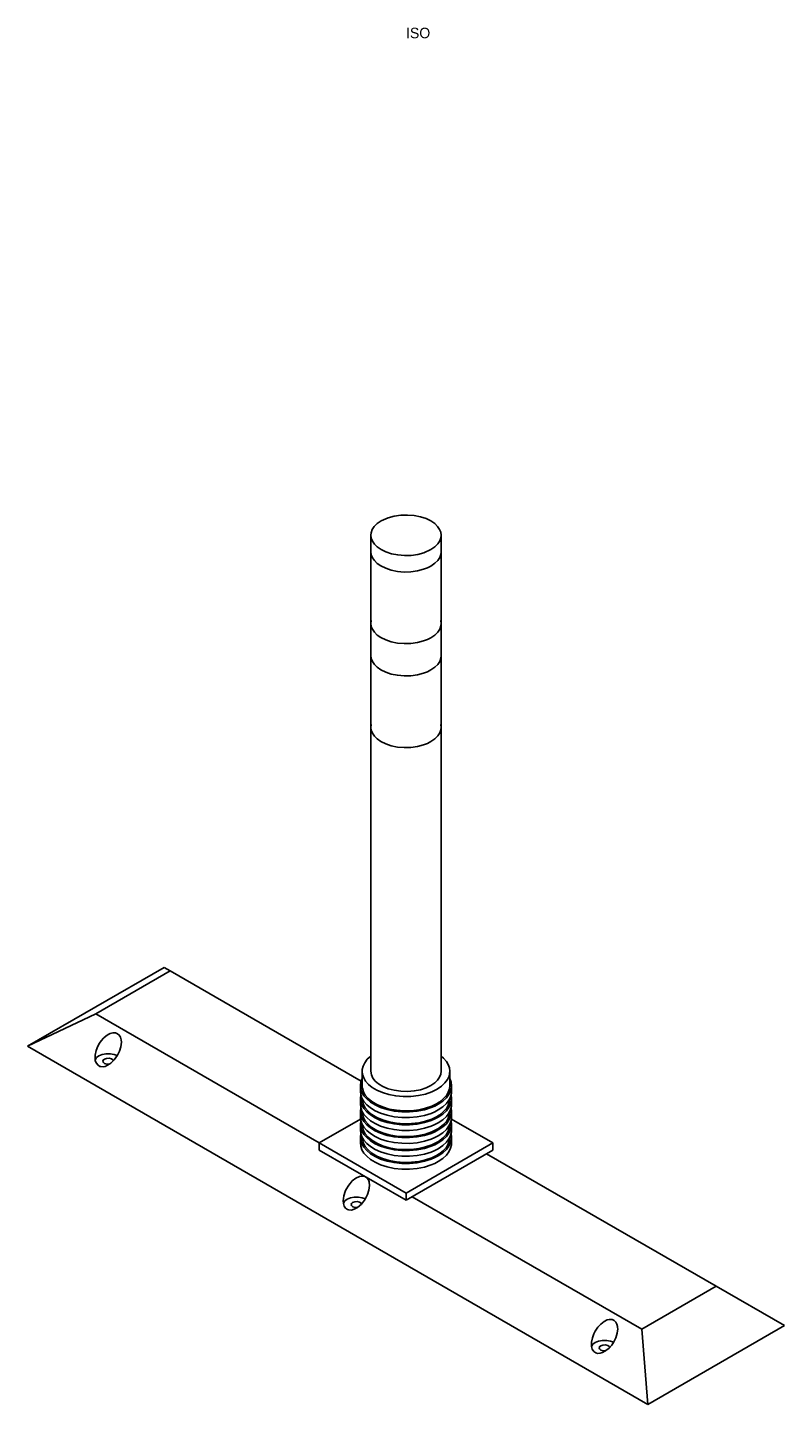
# Model space of a CAD drawing. Header units: millimetres. Extents: x -500 to 7040, y -507 to 1062.
# Tile 3 of 4: x 3769 to 4631, y -507 to 1062. Entities that reach past the tile are written whole.
import ezdxf

# ---------------------------------------------------------------- set-up
doc = ezdxf.new("R2010")
doc.units = ezdxf.units.MM
doc.layers.add('ISO', color=7, linetype='Continuous')

msp = doc.modelspace()

# ---------------------------------------------------------------- linework, layer by layer
at = {"layer": 'ISO'}
for points in [[(4228.3, 500), (4222.9, 502.6), (4216.6, 504.7), (4209.4, 506.1), (4201.8, 506.7), (4194.1, 506.5), (4186.6, 505.4), (4179.7, 503.6), (4171.7, 500)], [(4171.7, 500), (4167.2, 496.9), (4163.8, 493.5), (4161.6, 490.1), (4160.3, 486.6), (4160, 483.7)], [(4240, 483.7), (4239.6, 487.1), (4238.2, 490.4), (4236, 493.7), (4232.8, 496.9), (4228.3, 500)], [(4160, 483.7), (4160.4, 480.3), (4161.8, 476.9), (4164, 473.6), (4167.2, 470.4), (4171.7, 467.3)], [(4160, 483.7), (4160, 464.9)], [(4228.3, 467.3), (4232.8, 470.4), (4236.2, 473.8), (4238.4, 477.2), (4239.7, 480.7), (4240, 483.7)], [(4240, 483.7), (4240, 464.9)], [(4160, 464.9), (4160.4, 461.5), (4161.8, 458.1), (4164, 454.8), (4167.2, 451.6), (4171.5, 448.7), (4176.9, 446), (4183.2, 443.9), (4190.3, 442.5), (4197.8, 441.8), (4205.6, 442), (4213.1, 443.1), (4220.1, 444.9), (4224.4, 446.6), (4228.3, 448.5)], [(4160, 464.9), (4160, 383.2)], [(4171.7, 467.3), (4177.1, 464.7), (4183.4, 462.6), (4190.6, 461.2), (4198.2, 460.6), (4205.9, 460.8), (4213.4, 461.9), (4220.3, 463.8), (4228.3, 467.3)], [(4228.3, 448.5), (4232.8, 451.7), (4236.2, 455), (4238.4, 458.4), (4239.7, 461.9), (4240, 464.9)], [(4240, 464.9), (4240, 383.2)], [(4160.4, 386.5), (4160, 383.2)], [(4160, 383.2), (4160.4, 379.8), (4161.8, 376.5), (4164, 373.2), (4167.2, 370), (4171.5, 367), (4176.9, 364.4), (4183.2, 362.3), (4190.3, 360.8), (4197.8, 360.2), (4205.6, 360.4), (4213.1, 361.4), (4220.1, 363.2), (4224.4, 364.9), (4228.3, 366.9)], [(4160, 383.2), (4160, 346.5)], [(4228.3, 366.9), (4232.8, 370), (4236.2, 373.3), (4238.4, 376.8), (4239.7, 380.3), (4240, 383.2)], [(4240, 383.2), (4239.6, 386.5)], [(4240, 383.2), (4240, 346.5)], [(4160, 346.5), (4160.4, 343.1), (4161.8, 339.7), (4164, 336.4), (4167.2, 333.2), (4171.5, 330.3), (4176.9, 327.7), (4183.2, 325.5), (4190.3, 324.1), (4197.8, 323.4), (4205.6, 323.6), (4213.1, 324.7), (4220.1, 326.5), (4224.4, 328.2), (4228.3, 330.2)], [(4160, 346.5), (4160, 264.8)], [(4228.3, 330.2), (4232.8, 333.3), (4236.2, 336.6), (4238.4, 340), (4239.7, 343.5), (4240, 346.5)], [(4240, 346.5), (4240, 264.8)], [(4160.4, 268.1), (4160, 264.8)], [(4240, 264.8), (4239.6, 268.1)], [(4160, 264.8), (4160.4, 261.4), (4161.8, 258.1), (4164, 254.8), (4167.2, 251.6), (4171.5, 248.6), (4176.9, 246), (4183.2, 243.9), (4190.3, 242.4), (4197.8, 241.8), (4205.6, 242), (4213.1, 243), (4220.1, 244.9), (4224.4, 246.5), (4228.3, 248.5)], [(4160, 264.8), (4160, -127.1)], [(4228.3, 248.5), (4232.8, 251.6), (4236.2, 255), (4238.4, 258.4), (4239.7, 261.9), (4240, 264.8)], [(4240, 264.8), (4240, -127.1)], [(3924.2, -8.7), (3768.7, -98.5)], [(3931.3, -12.8), (3846.4, -61.8)], [(3924.2, -8.7), (3931.3, -12.8)], [(4148.8, -138.3), (3931.3, -12.8)], [(3768.7, -98.5), (3846.4, -61.8)], [(3846.4, -61.8), (4101, -208.7)], [(3845.6, -111.2), (3845.7, -108.8), (3846.8, -103.6), (3848.9, -98.5), (3850.8, -95.1), (3852.7, -92.4), (3855.2, -89.5), (3858.4, -86.7), (3861.4, -84.8), (3862.8, -84.2), (3865.7, -83.4), (3869, -83.4), (3871.3, -84.3), (3873.2, -85.9), (3874.6, -88.2), (3875.4, -91.2), (3875.6, -93.9)], [(3875.6, -93.9), (3875, -99.1), (3873.5, -104.1), (3871.2, -108.7)], [(3768.7, -98.5), (4475.8, -506.8)], [(3870.8, -109.3), (3867.3, -107.9), (3862.9, -107.1), (3858.2, -107.1), (3853.7, -108), (3850, -109.5), (3847.4, -111.5), (3845.8, -114.1)], [(3871.2, -108.7), (3867.5, -114), (3863.7, -117.7), (3862.5, -118.7), (3859.8, -120.3), (3857, -121.5)], [(4160, -109.8), (4155.9, -113.4), (4153, -117.3), (4151.1, -121.1), (4150.1, -125), (4150, -127.1)], [(4250, -127.1), (4249.6, -123.3), (4248.2, -119.5), (4246, -115.8), (4242.8, -112.2), (4240, -109.8)], [(3857, -121.5), (3855.1, -121.9), (3852.2, -121.8), (3851.1, -121.5), (3849.1, -120.3), (3846.9, -117.6), (3845.9, -114.8), (3845.6, -111.2)], [(3854.6, -115.7), (3855, -114.4), (3856.4, -113.2), (3858.6, -112.4), (3861.6, -112.2), (3864.3, -112.9), (3866, -114.2), (3866.5, -115.1)], [(3862, -119), (3859, -119), (3856.5, -118.2), (3855, -116.9), (3854.6, -115.7)], [(4150, -135.2), (4148.5, -139.1), (4148, -143.4)], [(4150, -127.1), (4150.4, -130.9), (4151.8, -134.7), (4154, -138.4), (4157.2, -142), (4161.4, -145.5), (4166.8, -148.6), (4173.1, -151.4), (4180.4, -153.6), (4188.4, -155.2), (4196.9, -155.9), (4205.6, -155.8), (4214.1, -154.8), (4222.1, -153), (4229.3, -150.5), (4232.4, -149.1), (4235.4, -147.5)], [(4150, -127.1), (4150, -143.4)], [(4228.3, -143.4), (4222.9, -146), (4216.6, -148.1), (4209.4, -149.5), (4201.8, -150.2), (4194.1, -149.9), (4186.6, -148.8), (4179.7, -147), (4173.7, -144.5), (4168.7, -141.5), (4165, -138.2), (4162.3, -134.8), (4160.7, -131.3), (4160, -127.1)], [(4240, -127.1), (4239.6, -130.5), (4238.2, -133.8), (4236, -137.1), (4232.8, -140.3), (4228.3, -143.4)], [(4235.4, -147.5), (4240.5, -144), (4244.4, -140.4), (4247.2, -136.5), (4249.1, -132.7), (4250, -127.1)], [(4250, -127.1), (4250, -143.4)], [(4252, -143.4), (4251.6, -139.5), (4250, -135.2)], [(4148, -143.4), (4148.4, -147.3), (4149.7, -151.1), (4152, -154.9), (4155.2, -158.6), (4159.4, -162.2), (4164.7, -165.5), (4171.1, -168.4), (4178.4, -170.7), (4186.5, -172.4), (4195.1, -173.3), (4203.9, -173.3), (4212.6, -172.5), (4220.9, -170.9), (4228.5, -168.5), (4232.8, -166.7), (4236.8, -164.6)], [(4148, -143.4), (4148, -149.9)], [(4148, -149.9), (4148.4, -153.8), (4149.7, -157.7), (4152, -161.5), (4155.2, -165.2), (4159.4, -168.7), (4164.7, -172), (4171.1, -174.9), (4178.4, -177.2), (4186.5, -178.9), (4195.1, -179.8), (4203.9, -179.9), (4212.6, -179.1), (4220.9, -177.4), (4228.5, -175.1), (4232.8, -173.2), (4236.8, -171.2)], [(4148.5, -154), (4148, -158.1)], [(4235.4, -163.8), (4229.4, -166.8), (4222.4, -169.2), (4214.7, -171), (4206.3, -172), (4197.6, -172.2), (4189, -171.6), (4180.8, -170.1), (4173.3, -167.8), (4166.7, -165), (4161.2, -161.6), (4156.9, -158), (4153.6, -154.2), (4151.5, -150.4), (4150.3, -146.5), (4150.1, -145), (4150, -143.4)], [(4250, -143.4), (4249.6, -147.2), (4248.2, -151), (4246, -154.7), (4242.8, -158.3), (4238.6, -161.8), (4237, -162.8), (4235.4, -163.8)], [(4236.8, -164.6), (4242, -161.1), (4246, -157.4), (4249, -153.5), (4250.9, -149.5), (4251.9, -145.6), (4252, -144.5), (4252, -143.4)], [(4236.8, -171.2), (4242, -167.7), (4246, -163.9), (4249, -160), (4250.9, -156.1), (4251.9, -152.1), (4252, -151), (4252, -149.9)], [(4252, -158.1), (4251.5, -154)], [(4252, -143.4), (4252, -149.9)], [(4148, -158.1), (4148.4, -162), (4149.7, -165.8), (4152, -169.6), (4155.2, -173.3), (4159.4, -176.9), (4164.7, -180.2), (4171.1, -183.1), (4178.4, -185.4), (4186.5, -187.1), (4195.1, -188), (4203.9, -188), (4212.6, -187.2), (4220.9, -185.6), (4228.5, -183.2), (4232.8, -181.4), (4236.8, -179.3)], [(4148, -158.1), (4148, -164.6)], [(4148, -164.6), (4148.4, -168.5), (4149.7, -172.4), (4152, -176.2), (4155.2, -179.9), (4159.4, -183.4), (4164.7, -186.7), (4171.1, -189.6), (4178.4, -191.9), (4186.5, -193.6), (4195.1, -194.5), (4203.9, -194.6), (4212.6, -193.8), (4220.9, -192.1), (4228.5, -189.8), (4232.8, -187.9), (4236.8, -185.9)], [(4148.5, -168.7), (4148, -172.8)], [(4235.4, -178.5), (4229.4, -181.5), (4222.4, -183.9), (4214.7, -185.7), (4206.3, -186.7), (4197.6, -186.9), (4189, -186.3), (4180.8, -184.8), (4173.3, -182.5), (4166.7, -179.7), (4161.2, -176.3), (4156.9, -172.7), (4153.6, -168.9), (4151.5, -165.1), (4150.3, -161.2), (4150.1, -159.7), (4150, -158.2)], [(4250, -158.2), (4249.5, -162), (4248.2, -165.8), (4246, -169.5), (4242.7, -173.1), (4238.5, -176.6), (4236.9, -177.6), (4235.4, -178.5)], [(4236.8, -179.3), (4242, -175.8), (4246, -172.1), (4249, -168.2), (4250.9, -164.2), (4251.9, -160.3), (4252, -159.2), (4252, -158.1)], [(4236.8, -185.9), (4242, -182.4), (4246, -178.6), (4249, -174.7), (4250.9, -170.8), (4251.9, -166.8), (4252, -165.7), (4252, -164.6)], [(4252, -172.8), (4251.5, -168.7)], [(4252, -158.1), (4252, -164.6)], [(4101, -208.7), (4148.1, -181.5)], [(4148, -172.8), (4148.4, -176.7), (4149.7, -180.5), (4152, -184.3), (4155.2, -188), (4159.4, -191.6), (4164.7, -194.9), (4171.1, -197.8), (4178.4, -200.1), (4186.5, -201.8), (4195.1, -202.7), (4203.9, -202.7), (4212.6, -201.9), (4220.9, -200.3), (4228.5, -197.9), (4232.8, -196.1), (4236.8, -194)], [(4148, -172.8), (4148, -179.3)], [(4148, -179.3), (4148.4, -183.2), (4149.7, -187.1), (4152, -190.9), (4155.2, -194.6), (4159.4, -198.1), (4164.7, -201.4), (4171.1, -204.3), (4178.4, -206.6), (4186.5, -208.3), (4195.1, -209.2), (4203.9, -209.3), (4212.6, -208.5), (4220.9, -206.8), (4228.5, -204.4), (4232.8, -202.6), (4236.8, -200.6)], [(4148.5, -183.4), (4148, -187.5)], [(4148, -187.5), (4148.4, -191.4), (4149.7, -195.2), (4152, -199), (4155.2, -202.7), (4159.4, -206.3), (4164.7, -209.6), (4171.1, -212.5), (4178.4, -214.8), (4186.5, -216.5), (4195.1, -217.4), (4203.9, -217.4), (4212.6, -216.6), (4220.9, -215), (4228.5, -212.6), (4232.8, -210.8), (4236.8, -208.7)], [(4148, -187.5), (4148, -194)], [(4235.4, -193.2), (4229.4, -196.2), (4222.4, -198.6), (4214.7, -200.4), (4206.3, -201.4), (4197.6, -201.6), (4189, -201), (4180.8, -199.5), (4173.3, -197.2), (4166.7, -194.4), (4161.2, -191), (4156.9, -187.4), (4153.6, -183.6), (4151.5, -179.8), (4150.3, -175.9), (4150.1, -174.4), (4150, -172.9)], [(4235.4, -207.9), (4229.4, -210.9), (4222.4, -213.3), (4214.7, -215.1), (4206.3, -216.1), (4197.6, -216.3), (4189, -215.7), (4180.8, -214.2), (4173.3, -211.9), (4166.7, -209.1), (4161.2, -205.7), (4156.9, -202.1), (4153.6, -198.3), (4151.5, -194.5), (4150.3, -190.6), (4150.1, -189.1), (4150, -187.6)], [(4250, -172.9), (4249.5, -176.7), (4248.2, -180.5), (4246, -184.2), (4242.7, -187.8), (4238.5, -191.3), (4236.9, -192.3), (4235.4, -193.2)], [(4250, -187.6), (4249.5, -191.4), (4248.2, -195.2), (4246, -198.9), (4242.7, -202.5), (4238.5, -206), (4236.9, -207), (4235.4, -207.9)], [(4236.8, -194), (4242, -190.5), (4246, -186.8), (4249, -182.9), (4250.9, -178.9), (4251.9, -175), (4252, -173.9), (4252, -172.8)], [(4236.8, -200.6), (4242, -197.1), (4246, -193.3), (4249, -189.4), (4250.9, -185.5), (4251.9, -181.5), (4252, -180.4), (4252, -179.3)], [(4236.8, -208.7), (4242, -205.2), (4246, -201.5), (4249, -197.6), (4250.9, -193.6), (4251.9, -189.7), (4252, -188.6), (4252, -187.5)], [(4252, -187.5), (4251.5, -183.4)], [(4251.9, -181.5), (4299, -208.7)], [(4252, -172.8), (4252, -179.3)], [(4252, -187.5), (4252, -194)], [(4148, -194), (4148.4, -197.9), (4149.7, -201.8), (4152, -205.6), (4155.2, -209.3), (4159.4, -212.8), (4164.7, -216.1), (4171.1, -219), (4178.4, -221.3), (4186.5, -223), (4195.1, -223.9), (4203.9, -224), (4212.6, -223.2), (4220.9, -221.5), (4228.5, -219.1), (4232.8, -217.3), (4236.8, -215.3)], [(4148.5, -198.1), (4148, -202.2)], [(4148, -202.2), (4148.4, -206.1), (4149.7, -209.9), (4152, -213.7), (4155.2, -217.4), (4159.4, -221), (4164.7, -224.3), (4171.1, -227.1), (4178.4, -229.5), (4186.5, -231.2), (4195.1, -232.1), (4203.9, -232.1), (4212.6, -231.3), (4220.9, -229.7), (4228.5, -227.3), (4232.8, -225.5), (4236.8, -223.4)], [(4148, -202.2), (4148, -208.7)], [(4235.4, -222.6), (4229.4, -225.6), (4222.4, -228), (4214.7, -229.8), (4206.3, -230.8), (4197.6, -231), (4189, -230.4), (4180.8, -228.9), (4173.3, -226.6), (4166.7, -223.8), (4161.2, -220.4), (4156.9, -216.8), (4153.6, -213), (4151.5, -209.2), (4150.3, -205.3), (4150.1, -203.8), (4150, -202.3)], [(4250, -202.3), (4249.5, -206.1), (4248.2, -209.8), (4246, -213.6), (4242.7, -217.2), (4238.5, -220.6), (4236.9, -221.6), (4235.4, -222.6)], [(4236.8, -215.3), (4242, -211.8), (4246, -208), (4249, -204.1), (4250.9, -200.2), (4251.9, -196.2), (4252, -195.1), (4252, -194)], [(4236.8, -223.4), (4242, -219.9), (4246, -216.2), (4249, -212.3), (4250.9, -208.3), (4251.9, -204.4), (4252, -203.3), (4252, -202.2)], [(4252, -202.2), (4251.5, -198.1)], [(4252, -202.2), (4252, -208.7)], [(4101, -216.9), (4101, -208.7)], [(4101, -208.7), (4200, -265.9)], [(4101, -216.9), (4200, -274.1)], [(4148, -208.7), (4148.4, -212.6), (4149.7, -216.5), (4152, -220.3), (4155.2, -224), (4159.4, -227.5), (4164.7, -230.8), (4171.1, -233.7), (4178.4, -236), (4186.5, -237.7), (4195.1, -238.6), (4203.9, -238.7), (4212.6, -237.9), (4220.9, -236.2), (4228.5, -233.8), (4232.8, -232), (4236.8, -230)], [(4200, -265.9), (4299, -208.7)], [(4200, -274.1), (4299, -216.9)], [(4236.8, -230), (4242, -226.5), (4246, -222.7), (4249, -218.8), (4250.9, -214.9), (4251.9, -210.9), (4252, -209.8), (4252, -208.7)], [(4299, -216.9), (4299, -208.7)], [(4553.6, -372), (4291.9, -221)], [(4128.4, -274.5), (4128.6, -271.9), (4129.1, -269), (4130.7, -264.2), (4131.6, -262), (4134.8, -256.8), (4136.3, -254.8), (4138.8, -252.1), (4143, -248.8), (4147.1, -247), (4149.5, -246.5), (4152.3, -246.8), (4153.7, -247.3), (4155.7, -248.8), (4157.1, -250.9), (4157.9, -253.1), (4158.4, -257.2)], [(4158.4, -257.2), (4157.8, -262.4), (4156.3, -267.4), (4154, -272)], [(4200, -274.1), (4200, -265.9)], [(4129.7, -280.8), (4128.7, -277.7), (4128.4, -274.5)], [(4153.7, -272.6), (4150.1, -271.2), (4145.8, -270.4), (4141, -270.4), (4136.6, -271.3), (4132.9, -272.8), (4130.3, -274.8), (4128.7, -277.4)], [(4154, -272), (4152.7, -274.1), (4149.3, -278.5), (4144.6, -282.5), (4140.9, -284.4), (4137.7, -285.2), (4134.8, -285), (4133.2, -284.5), (4131.2, -283), (4129.7, -280.8)], [(4137.4, -278.9), (4137.9, -277.7), (4139.2, -276.5), (4141.5, -275.7), (4144.4, -275.5), (4147.1, -276.2), (4148.8, -277.5), (4149.4, -278.4)], [(4144.8, -282.3), (4141.9, -282.3), (4139.3, -281.5), (4137.8, -280.2), (4137.4, -278.9)], [(4207.1, -270), (4468.7, -421)], [(4468.7, -421), (4553.6, -372)], [(4631.3, -416.9), (4553.6, -372)], [(4411.3, -437.8), (4411.4, -435.6), (4412.4, -430.7), (4414, -426.4), (4415.7, -423.1), (4418.7, -418.6), (4421.9, -415.1), (4425.7, -412.2), (4429.4, -410.4), (4431.9, -409.9), (4434.8, -410), (4437.3, -411.1), (4439.2, -412.9), (4440.4, -415.2), (4441.1, -417.8), (4441.2, -419.2), (4441.3, -420.5)], [(4441.3, -420.5), (4440.6, -425.7), (4439.2, -430.7), (4436.9, -435.3)], [(4475.8, -506.8), (4468.7, -421)], [(4475.8, -506.8), (4631.3, -416.9)], [(4424, -447.6), (4421.3, -448.4), (4418.3, -448.5), (4416.2, -447.8), (4414.1, -446.3), (4412.3, -443.6), (4411.5, -440.7), (4411.3, -439), (4411.3, -437.8)], [(4436.5, -435.9), (4433, -434.5), (4428.6, -433.7), (4423.9, -433.7), (4419.4, -434.6), (4415.7, -436.1), (4413.1, -438.1), (4411.5, -440.7)], [(4420.3, -442.2), (4420.7, -441), (4422, -439.8), (4424.3, -439), (4427.2, -438.8), (4430, -439.5), (4431.7, -440.8), (4432.2, -441.7)], [(4436.9, -435.3), (4434.4, -439.1), (4431.4, -442.5), (4427.9, -445.3), (4424, -447.6)], [(4427.7, -445.6), (4424.7, -445.6), (4422.2, -444.8), (4420.7, -443.5), (4420.3, -442.2)]]:
    msp.add_lwpolyline(points, dxfattribs=at)

# ---------------------------------------------------------------- texts
msp.add_text('ISO', height=12, dxfattribs=at).set_placement((4200, 1050))

doc.saveas('drawing.dxf')
